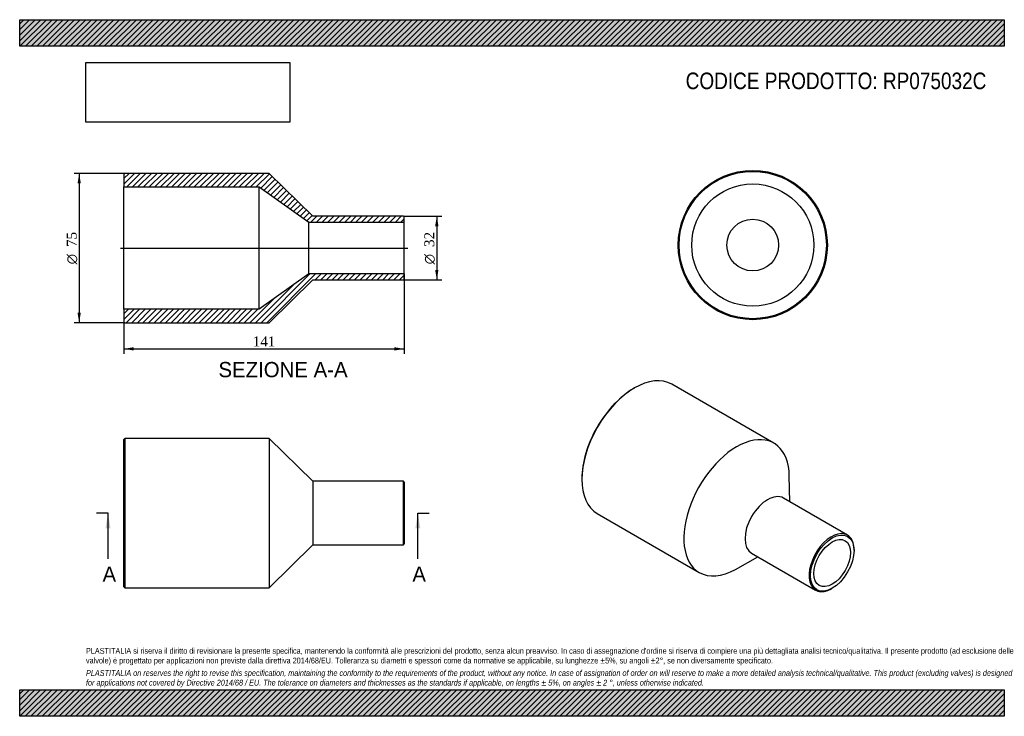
# Model space of a CAD drawing. Header units: millimetres. Extents: x 0 to 495, y 0 to 350.
import ezdxf
from ezdxf.enums import TextEntityAlignment as Align
from ezdxf.lldxf.tags import DXFTag

# ---------------------------------------------------------------- set-up
doc = ezdxf.new("R2010")
doc.units = ezdxf.units.MM
doc.header["$LTSCALE"] = 1.666667
for name, color, linetype in [('Default', 7, 'Continuous'), ('DV4_Default', 7, 'Continuous'), ('RP075032C', 7, 'Continuous')]:
    doc.layers.add(name, color=color, linetype=linetype)
doc.styles.add('SEACAD_Solid_Edge_ANSI', font='seans.ttf')
doc.styles.add('SEACAD_Solid_Edge_ANSI1_Symbols', font='semeca1.ttf')
doc.styles.add('SEACAD_Times_New_Roman', font='times.ttf')
tags = doc.linetypes.add('CENTER2', pattern=[28.575, 19.05, -3.175, 3.175, -3.175]).pattern_tags.tags
tags[10:11] = [DXFTag(74, 4), DXFTag(75, 0), DXFTag(340, '0'), DXFTag(46, 0.0), DXFTag(50, 0.0), DXFTag(44, 0.0), DXFTag(45, 0.0)]
tags[8:9] = [DXFTag(74, 4), DXFTag(75, 0), DXFTag(340, '0'), DXFTag(46, 0.0), DXFTag(50, 0.0), DXFTag(44, 0.0), DXFTag(45, 0.0)]
tags[6:7] = [DXFTag(74, 4), DXFTag(75, 0), DXFTag(340, '0'), DXFTag(46, 0.0), DXFTag(50, 0.0), DXFTag(44, 0.0), DXFTag(45, 0.0)]
tags[4:5] = [DXFTag(74, 4), DXFTag(75, 0), DXFTag(340, '0'), DXFTag(46, 0.0), DXFTag(50, 0.0), DXFTag(44, 0.0), DXFTag(45, 0.0)]
doc.dimstyles.new('ANSImm', dxfattribs={"dimtxt": 5, "dimasz": 5, "dimexe": 2.5, "dimexo": 0, "dimgap": 1.25, "dimtad": 1, "dimdsep": 46, "dimtxsty": 'SEACAD_Times_New_Roman', "dimblk1": '_SE_FILLED', "dimblk2": '_SE_FILLED', "dimsah": 1, "dimcen": 2.5, "dimazin": 0, "dimtfac": 0.85, "dimtdec": 3, "dimtofl": 0, "dimtmove": 0, "dimatfit": 3, "dimfxl": 1, "dimarcsym": 0})
picture_1 = doc.add_image_def('image1.jpg', size_in_pixel=(4302, 1260))

# ---------------------------------------------------------------- blocks, each defined once
blk = doc.blocks.new('SE')
at = {"layer": 'RP075032C', "color": 7, "linetype": 'Continuous'}
for p, q in [((52.87, 139.59), (52.37, 139.09)), ((52.37, 65.09), (52.37, 139.09)), ((52.87, 139.59), (52.87, 64.59)), ((125.37, 139.59), (52.87, 139.59)), ((125.37, 139.59), (125.37, 64.59)), ((147.37, 118.09), (125.37, 139.59)), ((147.37, 118.09), (147.37, 86.09)), ((192.87, 118.09), (147.37, 118.09)), ((192.87, 86.09), (192.87, 118.09)), ((193.37, 117.59), (192.87, 118.09)), ((193.37, 117.59), (193.37, 86.59)), ((125.37, 64.59), (147.37, 86.09)), ((147.37, 86.09), (192.87, 86.09)), ((192.87, 86.09), (193.37, 86.59)), ((52.37, 65.09), (52.87, 64.59)), ((52.87, 64.59), (125.37, 64.59))]:
    blk.add_line(p, q, dxfattribs=at)
blk = doc.blocks.new('SE1')
at = {"layer": 'RP075032C', "color": 7, "linetype": 'Continuous'}
for p, q in [((309.13, 164.96), (308.78, 164.76)), ((379.15, 137.22), (327.88, 166.82)), ((282.62, 119.44), (282.62, 119.03)), ((387.17, 107.77), (386.91, 120.74)), ((416.13, 91.04), (383.96, 109.62)), ((290.38, 101.87), (341.65, 72.27)), ((359.8, 73.79), (371.17, 80.05)), ((367.96, 81.91), (400.13, 63.33)), ((419.44, 83.31), (419.44, 83.72)), ((408.13, 64.12), (408.48, 64.33))]:
    blk.add_line(p, q, dxfattribs=at)
for centre, major_axis, start_param, end_param in [((309.13, 134.34), (-18.75, -32.48), 3.141593, 6.283185), ((308.78, 134.55), (18.5, 32.04), 0.785398, 2.356195), ((360.4, 104.74), (-18.75, -32.48), 2.378671, 6.283185), ((375.96, 95.76), (-8, -13.86), 3.141593, 6.283185), ((408.13, 77.19), (8, 13.86), 0, 3.926991), ((408.13, 77.19), (8, 13.86), 5.497787, 6.283185), ((360.4, 104.74), (-18.75, -32.48), 0, 0.762921)]:
    blk.add_ellipse(centre, major_axis=major_axis, ratio=0.57735, start_param=start_param, end_param=end_param, dxfattribs=at)
for major_axis in [(-7.75, -13.42), (-6.5, -11.26)]:
    blk.add_ellipse((408.48, 76.98), major_axis=major_axis, ratio=0.57735, dxfattribs=at)
blk = doc.blocks.new('SE2')
at = {"layer": 'RP075032C', "color": 7, "linetype": 'Continuous'}
for radius in [37.5, 37, 30.7, 13]:
    blk.add_circle((368.54, 236.77), radius, dxfattribs=at)
blk = doc.blocks.new('SE4')
at = {"color": 7, "linetype": 'Continuous', "style": 'SEACAD_Solid_Edge_ANSI'}
blk.add_text('A', height=7.67, dxfattribs=at).set_placement((41.64, 75.25), align=Align.TOP_LEFT)
blk = doc.blocks.new('SE5')
at = {"color": 7, "linetype": 'Continuous', "style": 'SEACAD_Solid_Edge_ANSI'}
blk.add_text('A', height=7.67, dxfattribs=at).set_placement((197.41, 75.25), align=Align.TOP_LEFT)
blk = doc.blocks.new('SEANNOT_GROUP')
at = {"linetype": 'Continuous'}
blk.add_hatch(color=7, dxfattribs=at).paths.add_polyline_path([(45.69, 94.42), (44.41, 102.09), (43.13, 94.42)])
at = {"color": 7, "linetype": 'Continuous'}
blk.add_lwpolyline([(44.41, 79.09), (44.41, 102.09)], dxfattribs=at)
blk = doc.blocks.new('SEANNOT_GROUP1')
at = {"linetype": 'Continuous'}
blk.add_hatch(color=7, dxfattribs=at).paths.add_polyline_path([(201.45, 94.42), (200.17, 102.09), (198.9, 94.42)])
at = {"color": 7, "linetype": 'Continuous'}
blk.add_lwpolyline([(200.17, 79.09), (200.17, 102.09)], dxfattribs=at)
blk = doc.blocks.new('SE3')
at = {"layer": 'Default', "color": 7, "linetype": 'CENTER2'}
for p, q in [((44.41, 102.09), (38.66, 102.09)), ((200.17, 102.09), (205.92, 102.09))]:
    blk.add_line(p, q, dxfattribs=at)
at = {"layer": 'Default', "color": 7, "linetype": 'CENTER2', "const_width": 0.0001}
blk.add_lwpolyline([(44.41, 102.09), (200.17, 102.09)], dxfattribs=at)
at = {"layer": 'Default'}
for name in ['SEANNOT_GROUP', 'SEANNOT_GROUP1', 'SE4', 'SE5']:
    blk.add_blockref(name, (0, 0), dxfattribs=at)
blk = doc.blocks.new('SE6')
at = {"layer": 'RP075032C', "linetype": 'Continuous'}
h = blk.add_hatch(dxfattribs=at)
h.set_pattern_fill('LINE', scale=0.62992, angle=45, style=0)
h.paths.add_polyline_path([(147.37, 251.25), (125.37, 272.75), (52.87, 272.75), (52.37, 272.25), (52.37, 265.95), (120.37, 265.95), (145.37, 248.25), (193.37, 248.25), (193.37, 250.75), (192.87, 251.25)])
h = blk.add_hatch(dxfattribs=at)
h.set_pattern_fill('LINE', scale=0.62992, angle=45, style=0)
h.paths.add_polyline_path([(125.37, 197.75), (147.37, 219.25), (192.87, 219.25), (193.37, 219.75), (193.37, 222.25), (145.37, 222.25), (120.37, 204.55), (52.37, 204.55), (52.37, 198.25), (52.87, 197.75)])
at = {"layer": 'DV4_Default', "color": 7, "linetype": 'CENTER2'}
blk.add_line((50.62, 235.25), (195.12, 235.25), dxfattribs=at)
at = {"layer": 'RP075032C', "color": 7, "linetype": 'Continuous'}
for p, q in [((52.37, 272.25), (52.87, 272.75)), ((52.37, 272.25), (52.37, 265.95)), ((125.37, 272.75), (52.87, 272.75)), ((147.37, 251.25), (125.37, 272.75)), ((52.37, 204.55), (52.37, 265.95)), ((52.37, 265.95), (120.37, 265.95)), ((120.37, 204.55), (120.37, 265.95)), ((120.37, 265.95), (145.37, 248.25)), ((145.37, 222.25), (145.37, 248.25)), ((145.37, 248.25), (193.37, 248.25)), ((192.87, 251.25), (147.37, 251.25)), ((192.87, 251.25), (193.37, 250.75)), ((193.37, 248.25), (193.37, 250.75)), ((193.37, 222.25), (193.37, 248.25)), ((145.37, 222.25), (120.37, 204.55)), ((125.37, 197.75), (147.37, 219.25)), ((193.37, 222.25), (145.37, 222.25)), ((147.37, 219.25), (192.87, 219.25)), ((193.37, 219.75), (192.87, 219.25)), ((193.37, 219.75), (193.37, 222.25)), ((120.37, 204.55), (52.37, 204.55)), ((52.37, 204.55), (52.37, 198.25)), ((52.87, 197.75), (52.37, 198.25)), ((52.87, 197.75), (125.37, 197.75))]:
    blk.add_line(p, q, dxfattribs=at)
blk = doc.blocks.new('GDimGGroup')
at = {"layer": 'Default', "linetype": 'Continuous'}
for points in [[(210.53, 246.25), (209.69, 251.25), (208.86, 246.25)], [(210.53, 224.25), (208.86, 224.25), (209.69, 219.25)]]:
    blk.add_hatch(color=7, dxfattribs=at).paths.add_polyline_path(points)
at = {"layer": 'Default', "color": 7, "linetype": 'Continuous'}
for p, q in [((192.87, 251.25), (212.19, 251.25)), ((209.69, 251.25), (209.69, 219.25)), ((192.87, 219.25), (212.19, 219.25))]:
    blk.add_line(p, q, dxfattribs=at)
for s, style, p in [('32', 'SEACAD_Times_New_Roman', (203.44, 235.81)), ('O', 'SEACAD_Solid_Edge_ANSI1_Symbols', (203.44, 227.11))]:
    blk.add_text(s, height=5, rotation=90, dxfattribs=dict(at, style=style)).set_placement(p, align=Align.TOP_LEFT)
blk = doc.blocks.new('GDimGGroup1')
at = {"layer": 'Default', "linetype": 'Continuous'}
for points in [[(29.07, 267.75), (30.74, 267.75), (29.91, 272.75)], [(29.07, 202.75), (29.91, 197.75), (30.74, 202.75)]]:
    blk.add_hatch(color=7, dxfattribs=at).paths.add_polyline_path(points)
at = {"layer": 'Default', "color": 7, "linetype": 'Continuous'}
for p, q in [((52.87, 272.75), (27.41, 272.75)), ((29.91, 272.75), (29.91, 197.75)), ((52.87, 197.75), (27.41, 197.75))]:
    blk.add_line(p, q, dxfattribs=at)
for s, style, p in [('75', 'SEACAD_Times_New_Roman', (23.66, 235.81)), ('O', 'SEACAD_Solid_Edge_ANSI1_Symbols', (23.66, 227.11))]:
    blk.add_text(s, height=5, rotation=90, dxfattribs=dict(at, style=style)).set_placement(p, align=Align.TOP_LEFT)
blk = doc.blocks.new('DMBLK180')
at = {"layer": 'Default', "linetype": 'Continuous'}
for points in [[(57.37, 183.78), (57.37, 185.45), (52.37, 184.61)], [(188.37, 183.78), (193.37, 184.61), (188.37, 185.45)]]:
    blk.add_hatch(color=7, dxfattribs=at).paths.add_polyline_path(points)
at = {"layer": 'Default', "color": 7, "linetype": 'Continuous'}
for p, q in [((193.37, 222.25), (193.37, 182.11)), ((52.37, 204.55), (52.37, 182.11)), ((52.37, 184.61), (193.37, 184.61))]:
    blk.add_line(p, q, dxfattribs=at)
at = {"layer": 'Default', "color": 7, "linetype": 'Continuous', "style": 'SEACAD_Times_New_Roman'}
blk.add_text('141', height=5, dxfattribs=at).set_placement((117.18, 190.86), align=Align.TOP_LEFT)
blk = doc.blocks.new('_SE_FILLED')
at = {"color": 0}
blk.add_line((0, 0), (-1, 0), dxfattribs=at)
blk.add_solid([(0, 0), (-1, -0.1665), (-1, 0.1665), (0, 0)], dxfattribs=at)

msp = doc.modelspace()

# ---------------------------------------------------------------- hatches: boundary and pattern name
at = {"layer": 'Default', "linetype": 'Continuous'}
h = msp.add_hatch(dxfattribs=at)
h.set_pattern_fill('LINE', scale=0.62992, angle=45, style=0)
h.paths.add_polyline_path([(495, 336.667), (495, 350), (0, 350), (0, 336.667)])
for points in [[(495, 336.667), (495, 350), (0, 350), (0, 336.667)], [(495, 0), (495, 13.333), (0, 13.333), (0, 0)]]:
    msp.add_hatch(color=7, dxfattribs=at).paths.add_polyline_path(points)
h = msp.add_hatch(dxfattribs=at)
h.set_pattern_fill('LINE', scale=0.62992, angle=45, style=0)
h.paths.add_polyline_path([(495, 0), (495, 13.333), (0, 13.333), (0, 0)])

# ---------------------------------------------------------------- linework, layer by layer
at = {"layer": 'Default', "color": 7, "linetype": 'Continuous'}
for p, q in [((0, 350), (495, 350)), ((0, 336.667), (0, 350)), ((495, 350), (495, 336.667)), ((495, 336.667), (0, 336.667)), ((0, 13.333), (495, 13.333)), ((0, 0), (0, 13.333)), ((495, 13.333), (495, 0)), ((495, 0), (0, 0))]:
    msp.add_line(p, q, dxfattribs=at)

# ---------------------------------------------------------------- block references
at = {"layer": 'Default'}
for name in ['GDimGGroup1', 'SE6', 'SE2', 'GDimGGroup', 'SE1', 'SE', 'SE3']:
    msp.add_blockref(name, (0, 0), dxfattribs=at)

# ---------------------------------------------------------------- texts
at = {"layer": 'Default', "color": 7, "linetype": 'Continuous', "style": 'SEACAD_Solid_Edge_ANSI'}
msp.add_text('SEZIONE A-A', height=7.66667, dxfattribs=at).set_placement((99.917, 178.024), align=Align.TOP_LEFT)
at = {"layer": 'Default', "attachment_point": 1}
for s, insert, char_height, width in [('{\\fArial Narrow|b0||i0||c0|p34;\\C7;\\H8.333333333;\\W1.;CODICE PRODOTTO: RP075032C}', (334.815, 323.439), 8.33333, 151.6913), ("{\\fArial Narrow|b0||i0||c0|p34;\\C7;\\H2.916666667;\\W1.;PLASTITALIA si riserva il diritto di revisionare la presente specifica, mantenendo la conformità alle prescrizioni del prodotto, senza alcun preavviso. In caso di assegnazione d'ordine si riserva di compiere una più dettagliata analisi tecnico/qualitativa. Il presente prodotto (ad esclusione delle \\P}{\\fArial Narrow|b0||i0||c0|p34;\\C7;\\H2.916666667;\\W1.;valvole) è progettato per applicazioni non previste dalla direttiva 2014/68/EU. Tolleranza su diametri e spessori come da normative se applicabile, su lunghezze ±5%, su angoli ±2°, se non diversamente specificato.\\P}{\\fArial Narrow|b0||i0||c0|p34;\\C7;\\H0.8333333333;\\W1.;   \\P}{\\fArial Narrow|b0||i1||c0|p34;\\C7;\\H2.916666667;\\W1.;PLASTITALIA on reserves the right to revise this specification, maintaining the conformity to the requirements of the product, without any notice. In case of assignation of order on will reserve to make a more detailed analysis technical/qualitative. This product (excluding valves) is designed \\P}{\\fArial Narrow|b0||i1||c0|p34;\\C7;\\H2.916666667;\\W1.;for applications not covered by Directive 2014/68 / EU. The tolerance on diameters and thicknesses as the standards if applicable, on lengths ± 5%, on angles ± 2 °, unless otherwise indicated.\\P}", (33.333, 34.337), 2.916667, 428.33333)]:
    msp.add_mtext(s, dxfattribs=dict(at, insert=insert, char_height=char_height, width=width))

# ---------------------------------------------------------------- dimensions: what is measured, and where the dimension line sits
at = {"layer": 'Default', "color": 7, "linetype": 'Continuous'}
dim = msp.add_linear_dim(base=(193.365, 184.612), p1=(52.365, 204.554), p2=(193.365, 222.254), text='\\A1;<>', dimstyle='ANSImm', dxfattribs=at)
dim.commit()
dim.dimension.update_dxf_attribs({"geometry": 'DMBLK180', "text_midpoint": (122.865, 184.612), "dimtype": 160})

# ---------------------------------------------------------------- pictures from other files: only their frames are drawn
image = msp.add_image(picture_1, insert=(33.333, 298.505), size_in_units=(102.429, 30))
image.dxf.flags = 7

doc.saveas('drawing.dxf')
